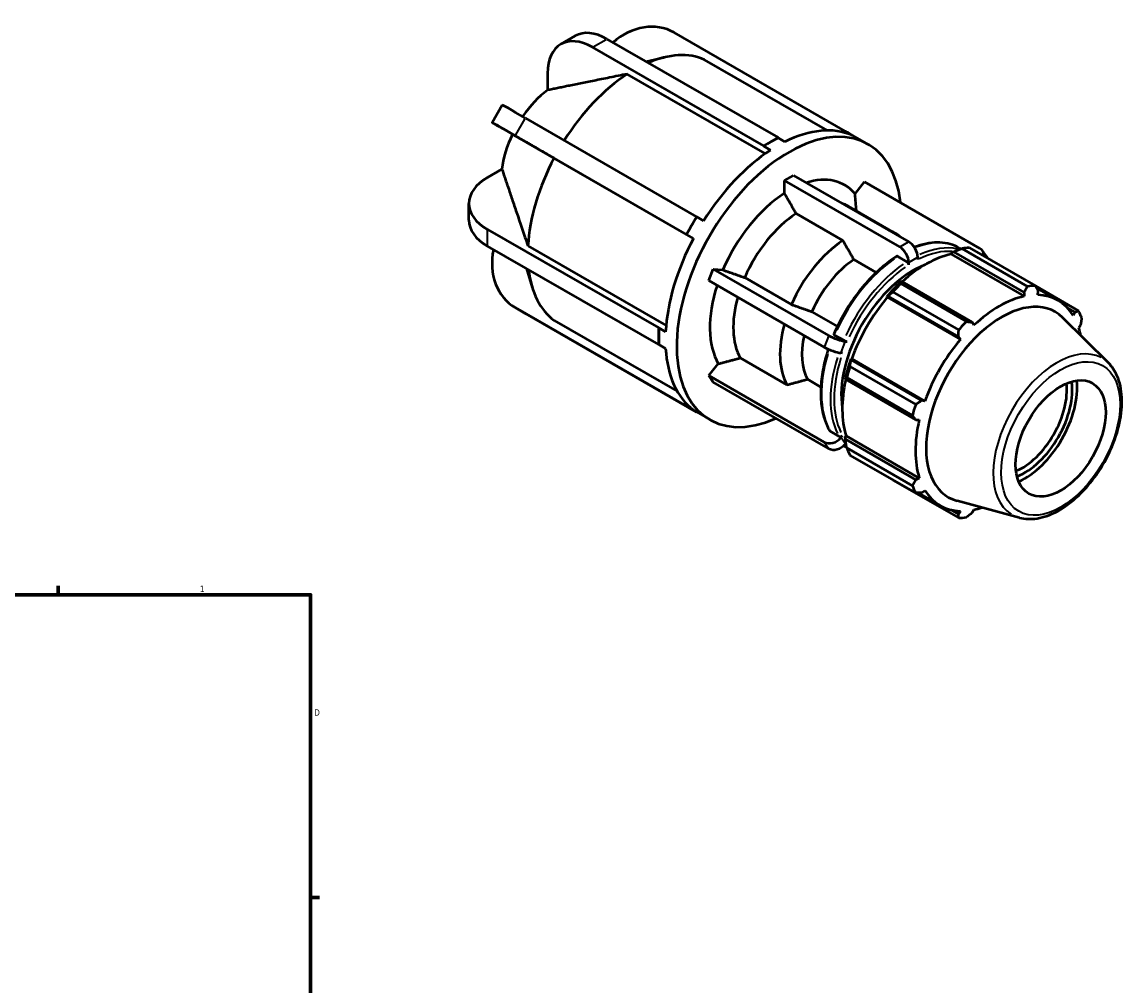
# Model space of a CAD drawing. Header units: inches. Extents: x 0.1 to 45.6, y -12 to 29.5.
# Tile 7 of 7: x 29.2 to 45.6, y 15.2 to 29.5. Entities that reach past the tile are written whole.
import ezdxf

# ---------------------------------------------------------------- set-up
doc = ezdxf.new("R2010")
doc.units = ezdxf.units.IN
doc.header["$MEASUREMENT"] = 0
for name, color, linetype, lineweight in [('Border (ANSI)', 7, 'Continuous', 70), ('Visible (ANSI)', 7, 'Continuous', 50), ('Visible Narrow (ANSI)', 7, 'Continuous', 35)]:
    doc.layers.add(name, color=color, linetype=linetype, lineweight=lineweight)
doc.styles.add('Note Text (ANSI)', font='tahoma.ttf')

# ---------------------------------------------------------------- blocks, each defined once
blk = doc.blocks.new('Borders Default Border')
at = {"layer": 'Border (ANSI)'}
for p, q in [((29.75, 21), (29.75, 21.134)), ((33.5, 16.5), (33.634, 16.5))]:
    blk.add_line(p, q, dxfattribs=at)
at = {"layer": 'Border (ANSI)', "flags": 128}
blk.add_lwpolyline([(0.5, 1), (0.5, 21), (33.5, 21), (33.5, 1), (0.5, 1)], dxfattribs=at)
at = {"layer": 'Border (ANSI)', "color": 5, "true_color": 0x0000ff, "char_height": 0.0945, "attachment_point": 7, "style": 'Note Text (ANSI)'}
for s, insert in [('1', (31.854, 21.04)), ('D', (33.553, 19.203))]:
    blk.add_mtext(s, dxfattribs=dict(at, insert=insert))

msp = doc.modelspace()

# ---------------------------------------------------------------- linework, layer by layer
at = {"layer": 'Visible (ANSI)'}
for p, q in [((37.2191, 29.1805), (37.4329, 29.3036)), ((37.904, 29.2573), (40.4485, 27.7921)), ((41.446, 27.8888), (38.9015, 29.354)), ((40.2346, 27.6689), (37.6902, 29.1342)), ((38.4861, 28.9221), (38.7643, 28.9867)), ((41.1817, 27.8989), (39.3553, 28.9506)), ((37.0227, 28.7468), (37.0227, 28.4977)), ((40.2576, 27.555), (38.2055, 28.7368)), ((36.196, 28.0183), (36.3472, 28.2801)), ((36.6927, 28.0821), (39.2372, 26.6168)), ((36.346, 27.9306), (36.4983, 27.8422)), ((41.4435, 27.8846), (41.446, 27.8888)), ((41.446, 27.8888), (41.5204, 27.8456)), ((39.086, 26.3549), (36.5415, 27.8202)), ((40.2346, 27.6689), (40.3416, 27.7305)), ((40.3416, 27.7305), (40.4485, 27.7921)), ((40.4485, 27.7921), (40.4485, 27.7881)), ((40.4485, 27.7881), (40.5486, 27.7304)), ((41.5437, 27.8269), (41.4435, 27.8846)), ((41.5193, 27.8462), (41.7863, 27.6925)), ((40.2346, 27.665), (40.2346, 27.6689)), ((40.3348, 27.6073), (40.2346, 27.665)), ((39.1884, 26.2956), (37.1184, 27.4877)), ((36.3438, 27.3218), (36.1283, 27.1977)), ((40.5417, 27.154), (40.6754, 27.231)), ((40.6754, 27.231), (42.3889, 26.2442)), ((42.2552, 26.1673), (40.5417, 27.154)), ((40.5417, 26.9654), (40.5417, 27.154)), ((41.5913, 26.9584), (41.7325, 27.1341)), ((43.446, 26.1473), (41.7325, 27.1341)), ((35.8518, 26.5661), (35.8518, 26.8133)), ((41.4891, 26.7742), (42.1835, 26.3744)), ((39.1616, 26.4859), (39.2372, 26.6168)), ((39.2372, 26.6168), (39.2396, 26.6154)), ((39.2396, 26.6154), (39.3397, 26.5577)), ((41.41, 26.2639), (40.7157, 26.6637)), ((36.1283, 26.429), (38.6728, 24.9637)), ((39.086, 26.3549), (39.1616, 26.4859)), ((39.0884, 26.3535), (39.086, 26.3549)), ((39.1885, 26.2958), (39.0884, 26.3535)), ((38.6728, 24.7165), (36.1283, 26.1817)), ((36.7307, 26.1823), (38.783, 25.0005)), ((43.0214, 26.0782), (43.0561, 26.0969)), ((43.0561, 26.0969), (44.104, 25.4934)), ((43.1434, 26.1505), (43.1636, 26.1388)), ((44.1534, 25.5811), (43.1763, 26.1437)), ((43.293, 26.155), (44.2701, 25.5924)), ((43.5519, 26.0166), (43.4851, 26.1119)), ((41.9067, 25.7893), (41.5727, 25.9816)), ((42.3621, 25.9491), (42.2277, 26.0264)), ((42.3889, 25.9026), (42.3889, 25.9358)), ((42.5225, 26.0127), (42.5225, 25.9796)), ((43.0174, 26.0611), (43.0214, 26.0782)), ((43.0174, 26.0611), (44.105, 25.4348)), ((36.7082, 25.8478), (36.7946, 25.5663)), ((39.4178, 25.6673), (39.4846, 25.8396)), ((39.4846, 25.8396), (41.1981, 24.8528)), ((39.4846, 25.8396), (39.6259, 25.8266)), ((41.1313, 24.6805), (39.4178, 25.6673)), ((39.9507, 25.7126), (40.6451, 25.3128)), ((42.2845, 25.6526), (42.2659, 25.6431)), ((42.2713, 25.6225), (43.2483, 25.0599)), ((43.3324, 25.0491), (42.2845, 25.6526)), ((42.0635, 25.4297), (42.0779, 25.4346)), ((42.0697, 25.4196), (42.0635, 25.4297)), ((42.0779, 25.4346), (43.1258, 24.8312)), ((43.1317, 24.9368), (42.1546, 25.4995)), ((44.104, 25.4934), (44.105, 25.4348)), ((44.91, 25.221), (44.2722, 25.5883)), ((44.2886, 25.5564), (44.6084, 25.3723)), ((44.3052, 25.4542), (44.3106, 25.5135)), ((36.6909, 25.1797), (36.5397, 25.2674)), ((36.5415, 25.2664), (39.086, 23.8011)), ((42.0697, 25.4196), (43.1574, 24.7932)), ((39.2372, 23.7134), (36.6927, 25.1786)), ((40.949, 25.2061), (41.3293, 24.9871)), ((45.3561, 24.4438), (44.6738, 25.119)), ((44.7517, 25.257), (44.8562, 25.1968)), ((44.8562, 25.1968), (44.8337, 25.1475)), ((37.1184, 25.0762), (38.9483, 24.0225)), ((38.6728, 24.9637), (38.6762, 24.9657)), ((38.6728, 24.8401), (38.6728, 24.9637)), ((38.6762, 24.9657), (38.7763, 24.908)), ((43.3575, 25.0043), (43.3324, 25.0491)), ((44.9166, 24.9638), (44.9418, 25.0072)), ((38.6728, 24.7165), (38.6728, 24.8401)), ((41.2879, 24.8579), (41.4223, 24.7805)), ((43.1258, 24.8312), (43.1574, 24.7932)), ((38.6762, 24.7185), (38.6728, 24.7165)), ((38.7763, 24.6608), (38.6762, 24.7185)), ((41.4475, 24.7652), (41.4723, 24.763)), ((39.8839, 24.5191), (40.5782, 24.1192)), ((41.4055, 24.5907), (41.3806, 24.593)), ((41.5323, 24.4896), (41.5293, 24.5044)), ((41.5293, 24.5044), (41.5412, 24.5041)), ((42.5802, 23.8862), (41.5323, 24.4896)), ((41.5412, 24.5041), (42.6288, 23.8777)), ((39.4178, 24.2559), (39.559, 24.4316)), ((41.5146, 24.391), (42.4917, 23.8284)), ((39.4178, 24.2559), (41.1313, 23.2692)), ((39.4846, 24.1606), (39.4178, 24.2559)), ((41.1981, 23.1738), (39.4846, 24.1606)), ((40.8822, 24.2012), (41.0829, 24.0856)), ((41.4455, 24.2222), (41.4467, 24.2014)), ((41.4467, 24.2014), (42.4946, 23.598)), ((42.4434, 23.6656), (41.4663, 24.2283)), ((39.086, 23.8011), (39.0884, 23.8053)), ((39.1616, 23.7573), (39.086, 23.8011)), ((39.0884, 23.8053), (39.1885, 23.7477)), ((42.6288, 23.8777), (42.5802, 23.8862)), ((39.2372, 23.7134), (39.1616, 23.7573)), ((39.1638, 23.7559), (39.4308, 23.6022)), ((39.2373, 23.7136), (39.2372, 23.7134)), ((42.4946, 23.598), (42.5459, 23.5986)), ((41.2211, 23.4309), (41.3555, 23.3535)), ((41.3806, 23.3361), (41.4055, 23.367)), ((41.4455, 23.3487), (41.4583, 23.3607)), ((41.4467, 23.3093), (41.4455, 23.3487)), ((42.4946, 22.7059), (41.4467, 23.3093)), ((41.4583, 23.3607), (42.5459, 22.7344)), ((41.4457, 23.2024), (41.4648, 23.1914)), ((41.4555, 23.2508), (41.4475, 23.2408)), ((41.4663, 23.1819), (42.4434, 22.6192)), ((42.4917, 22.5122), (41.5146, 23.0748)), ((42.1546, 22.7034), (43.1317, 22.1408)), ((42.5459, 22.7344), (42.4946, 22.7059)), ((42.5278, 22.5138), (42.8541, 22.3259)), ((42.5802, 22.5163), (42.6288, 22.5507)), ((44.0325, 22.1452), (43.106, 22.3965)), ((43.1258, 22.1997), (43.0187, 22.2613)), ((43.1574, 22.2439), (43.1258, 22.1997)), ((43.3324, 22.2197), (43.3575, 22.2634))]:
    msp.add_line(p, q, dxfattribs=at)
for centre, major_axis, ratio, start_param, end_param in [((37.904, 28.4855), (-0.4711, 0.8181), 0.5780931, 5.4997209, 6.2831853), ((38.4295, 28.5365), (0.4738, 0.8165), 0.8159693, 0.0027294, 1.1794948), ((37.6902, 28.3624), (-0.4711, 0.8181), 0.5780931, 5.4997209, 7.0705172), ((38.3124, 26.9696), (1.1188, 1.9429), 0.5780931, 0.0655573, 0.6544946), ((38.3124, 26.9696), (-1.1188, -1.9429), 0.5780931, 3.9925481, 4.6428578), ((37.1296, 27.6507), (-0.5597, -0.9719), 0.5780931, 4.0602825, 4.5730596), ((37.1647, 27.8081), (-0.8175, 0.472), 0.0015778, 5.3287797, 6.2831853), ((37.0135, 27.5463), (-0.8175, 0.472), 0.0015778, 5.3287797, 6.899576), ((40.6086, 25.6473), (1.1777, 2.0451), 0.5780931, 5.6128212, 10.0951421), ((40.4417, 25.7434), (1.1777, 2.0451), 0.5780931, 0.062178, 0.7193527), ((37.1296, 27.6507), (-0.5597, -0.9719), 0.5780931, 4.8456806, 5.3606281), ((40.3416, 25.8011), (-1.1777, -2.0451), 0.5780931, 3.9250571, 3.9891688), ((40.3416, 25.8011), (-1.1777, -2.0451), 0.5780931, 3.8609454, 3.9250571), ((40.3416, 25.8011), (1.1777, 2.0451), 0.5780931, 0, 0.062178), ((40.4417, 25.7434), (-1.1777, -2.0451), 0.5780931, 3.9891688, 4.6463436), ((38.3124, 26.9696), (-1.1188, -1.9429), 0.5780931, 4.7779463, 5.4283624), ((36.7958, 26.8133), (-0.944, 0), 0.5758617, 5.4977871, 7.0685835), ((40.6086, 25.6473), (0.8294, 1.4403), 0.5780931, 6.0763421, 6.8459342), ((40.6086, 25.6473), (-0.8294, -1.4403), 0.5780931, 3.981947, 4.9153648), ((40.7825, 25.5471), (0.7066, 1.2271), 0.5780931, 0, 0.1206542), ((40.3416, 25.8011), (-1.1777, -2.0451), 0.5780931, 4.6463436, 4.7104553), ((40.7825, 25.5471), (-0.7066, -1.2271), 0.5780931, 3.991844, 4.9054677), ((36.7958, 26.5661), (-0.944, 0), 0.5758617, 0, 0.7853982), ((40.3416, 25.8011), (-1.1777, -2.0451), 0.5780931, 4.7104553, 4.774567), ((41.4768, 25.1473), (0.7066, 1.2271), 0.5780931, 6.1625311, 6.4038395), ((40.4417, 25.7434), (-1.1777, -2.0451), 0.5780931, 4.774567, 5.4317417), ((41.4768, 25.1473), (-0.7066, -1.2271), 0.5780931, 3.991844, 4.9054677), ((37.0135, 26.0839), (-0.4738, -0.8165), 0.8159693, 5.1028985, 6.2859147), ((42.2552, 26.0127), (0.0943, -0.1638), 0.5780931, 0.7873319, 2.3581282), ((42.3889, 26.0897), (-0.0943, 0.1638), 0.5780931, 3.9289245, 5.4997209), ((42.7238, 24.4292), (0.9432, 1.6378), 0.5780931, 0.3435016, 0.4380292), ((43.3303, 26.0034), (0.1548, 0.1085), 0.7877574, 5.7311981, 6.6357656), ((41.6395, 25.0536), (-0.5918, -1.0277), 0.5780931, 4.0048267, 4.8924851), ((42.6436, 24.4754), (0.8771, 1.5232), 0.5780931, 0.4780318, 1.0719493), ((43.3971, 25.9081), (0.1548, 0.1085), 0.7877574, 6.1580521, 6.2831853), ((38.3124, 26.9696), (-1.1188, -1.9429), 0.5780931, 5.6242776, 6.2137606), ((42.4557, 24.5836), (-0.7545, -1.3103), 0.5780931, 3.7654858, 5.6592921), ((40.6086, 25.6473), (-0.8294, -1.4403), 0.5780931, 5.0669198, 5.9625623), ((42.6436, 24.4754), (-0.8866, -1.5396), 0.5780931, 4.2304897, 4.4050227), ((42.7238, 24.4292), (0.9432, 1.6378), 0.5780931, 1.1288997, 1.2234273), ((43.7009, 23.8666), (0.9432, 1.6378), 0.5780931, 0.3435016, 0.4380292), ((43.7313, 23.8491), (-0.8771, -1.5232), 0.5780931, 3.6196245, 4.2304897), ((43.7313, 23.8491), (0.8771, 1.5232), 0.5780931, 5.975819, 6.5866842), ((40.7825, 25.5471), (-0.7066, -1.2271), 0.5780931, 5.1320605, 5.9526653), ((42.6436, 24.4754), (0.8771, 1.5232), 0.5780931, 1.26343, 1.8742952), ((43.77, 23.8267), (0.7929, 1.377), 0.5780931, 6.1320197, 9.5759436), ((37.1647, 25.9962), (-0.4738, -0.8165), 0.8159693, 0, 0.0027294), ((43.7009, 23.8666), (0.9432, 1.6378), 0.5780931, 5.8412887, 5.9358163), ((40.3416, 25.8011), (-1.1777, -2.0451), 0.5780931, 5.4317417, 5.4958534), ((41.4768, 25.1473), (-0.7066, -1.2271), 0.5780931, 5.1320605, 5.9526653), ((43.7009, 23.8666), (-0.9432, -1.6378), 0.5780931, 4.2704924, 4.36502), ((43.7313, 23.8491), (0.8771, 1.5232), 0.5780931, 5.7060136, 5.8012861), ((40.3416, 25.8011), (-1.1777, -2.0451), 0.5780931, 5.4958534, 5.5599651), ((41.6395, 25.0536), (-0.5918, -1.0277), 0.5780931, 5.2204818, 5.9396827), ((41.3138, 24.8422), (-0.1762, 0.0683), 0.2096643, 0.938208, 2.5090043), ((43.7313, 23.8491), (-0.8771, -1.5232), 0.5780931, 4.4050227, 5.0158879), ((40.4417, 25.7434), (-1.1777, -2.0451), 0.5780931, 5.5599651, 6.2171399), ((41.247, 24.6699), (0.1762, -0.0683), 0.2096643, 4.0798006, 5.650597), ((42.6436, 24.4754), (-0.8866, -1.5396), 0.5780931, 5.0158879, 5.1904208), ((42.7238, 24.4292), (0.9432, 1.6378), 0.5780931, 1.9142979, 2.0088255), ((42.6436, 24.4754), (0.8771, 1.5232), 0.5780931, 2.0656152, 2.6596934), ((44.0691, 23.6545), (-0.4725, -0.8205), 0.5780931, 0.6538981, 2.4876946), ((44.1092, 23.6314), (0.5009, 0.8698), 0.5780931, 3.7669844, 5.6577936), ((44.1092, 23.6314), (0.553, 0.9604), 0.5780931, 3.8143552, 5.6104227), ((40.3416, 25.8011), (-1.1777, -2.0451), 0.5780931, 6.2171399, 6.2812516), ((43.7009, 23.8666), (-0.9432, -1.6378), 0.5780931, 5.0558906, 5.1504181), ((40.3416, 25.8011), (-1.1777, -2.0451), 0.5780931, 6.2812516, 6.2831853), ((43.7313, 23.8491), (-0.8771, -1.5232), 0.5780931, 5.1904208, 5.8012861), ((41.247, 23.4131), (-0.1548, -0.1085), 0.7877574, 0.3525803, 1.9233766), ((41.3138, 23.3177), (-0.1548, -0.1085), 0.7877574, 0.3525803, 1.9233766), ((42.7238, 24.4292), (-0.9432, -1.6378), 0.5780931, 5.8412887, 5.9358163), ((43.7009, 23.8666), (-0.9432, -1.6378), 0.5780931, 5.8412887, 5.9358163), ((43.7313, 23.8491), (-0.8771, -1.5232), 0.5780931, 5.975819, 6.5866842), ((43.7009, 23.8666), (-0.9432, -1.6378), 0.5780931, 0.3435016, 0.4380292), ((43.7313, 23.8491), (0.8771, 1.5232), 0.5780931, 3.6196245, 3.7187644)]:
    msp.add_ellipse(centre, major_axis=major_axis, ratio=ratio, start_param=start_param, end_param=end_param, dxfattribs=at)
msp.add_ellipse((44.6461, 23.3222), major_axis=(0.4725, 0.8205), ratio=0.5780931, dxfattribs=at)
for points, weights in [([(38.2055, 28.7368), (37.4153, 28.5785), (37.0227, 28.4977)], [1, 1.06118227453, 1]), ([(37.1184, 27.4877), (36.7033, 27.7251), (36.4983, 27.8422)], [1, 1.06118227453, 1]), ([(36.3438, 27.3218), (36.471, 26.9429), (36.7307, 26.1823)], [1, 1.06118227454, 1]), ([(40.7157, 26.6637), (40.6357, 26.8025), (40.5417, 26.9654)], [1, 1.00322143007, 1]), ([(41.6116, 26.7037), (41.6022, 26.8221), (41.5913, 26.9584)], [1.00069716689, 1.00282375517, 1]), ([(41.5727, 25.9816), (41.4986, 26.1102), (41.41, 26.2639)], [1, 1.0039539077, 1]), ([(43.0561, 26.0969), (43.1145, 26.1201), (43.1763, 26.1437)], [1.00542036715, 1.01033762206, 1.01445012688]), ([(39.6259, 25.8266), (39.8013, 25.765), (39.9507, 25.7126)], [1, 1.00322143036, 1]), ([(42.2713, 25.6225), (42.2775, 25.6381), (42.2845, 25.6526)], [1.01445012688, 1.01033762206, 1.00542036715]), ([(44.2701, 25.5924), (44.2909, 25.552), (44.3106, 25.5135)], [1, 1.00188514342, 1.00295443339]), ([(42.0779, 25.4346), (42.115, 25.4667), (42.1546, 25.4995)], [1.00542036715, 1.01033762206, 1.01445012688]), ([(44.104, 25.4934), (44.1284, 25.5363), (44.1534, 25.5811)], [1.00295443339, 1.00188514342, 1]), ([(40.6451, 25.3128), (40.8105, 25.2547), (40.949, 25.2061)], [1, 1.00395390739, 1]), ([(44.8562, 25.1968), (44.8828, 25.2086), (44.91, 25.221)], [1.00295443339, 1.00188514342, 1]), ([(44.9584, 25.1139), (44.9501, 25.0594), (44.9418, 25.0072)], [1, 1.00188514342, 1.00295443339]), ([(43.1258, 24.8312), (43.1289, 24.8828), (43.1317, 24.9368)], [1.00295443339, 1.00188514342, 1]), ([(43.2483, 25.0599), (43.2914, 25.0543), (43.3324, 25.0491)], [1, 1.00188514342, 1.00295443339]), ([(39.559, 24.4316), (39.7345, 24.4788), (39.8839, 24.5191)], [1, 1.00322143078, 1]), ([(41.5146, 24.391), (41.5231, 24.4416), (41.5323, 24.4896)], [1.01445012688, 1.01033762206, 1.00542036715]), ([(40.5782, 24.1192), (40.7437, 24.1638), (40.8822, 24.2012)], [1, 1.00395390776, 1]), ([(41.4467, 24.2014), (41.4558, 24.2149), (41.4663, 24.2283)], [1.00542036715, 1.01033762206, 1.01445012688]), ([(42.4917, 23.8284), (42.537, 23.8578), (42.5802, 23.8862)], [1, 1.00188514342, 1.00295443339]), ([(42.4946, 23.598), (42.4697, 23.631), (42.4434, 23.6656)], [1.00295443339, 1.00188514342, 1]), ([(41.4663, 23.1819), (41.4558, 23.2472), (41.4467, 23.3093)], [1.01445012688, 1.01033762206, 1.00542036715]), ([(42.1546, 22.7034), (42.1526, 22.706), (42.1506, 22.7086)], [1.01445012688, 1.0142417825, 1.01403137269]), ([(42.4434, 22.6192), (42.4697, 22.6634), (42.4946, 22.7059)], [1, 1.00188514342, 1.00295443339]), ([(42.5802, 22.5163), (42.537, 22.5142), (42.4917, 22.5122)], [1.00295443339, 1.00188514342, 1]), ([(43.1317, 22.1408), (43.1289, 22.1707), (43.1258, 22.1997)], [1, 1.00188514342, 1.00295443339]), ([(43.3324, 22.2197), (43.2914, 22.1865), (43.2483, 22.1521)], [1.00295443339, 1.00188514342, 1])]:
    msp.add_rational_spline(points, weights, degree=2, dxfattribs=at)
for points, knots in [([(43.1434, 26.1505), (43.1003, 26.1753), (43.054, 26.1947), (42.9564, 26.2222), (42.9052, 26.2302), (42.7993, 26.2349), (42.7445, 26.2316), (42.6326, 26.2139), (42.5754, 26.1996), (42.5024, 26.1748), (42.4871, 26.1692), (42.4717, 26.1633)], [5.49972085, 5.49972085, 5.49972085, 5.49972085, 5.64522938, 5.64522938, 5.7907379, 5.7907379, 5.93624643, 5.93624643, 6.08175496, 6.08175496, 6.12024861, 6.12024861, 6.12024861, 6.12024861]), ([(42.2083, 26.028), (42.1335, 25.98), (42.0593, 25.9243), (41.9145, 25.7994), (41.8438, 25.7302), (41.7086, 25.5806), (41.6439, 25.5002), (41.5227, 25.3309), (41.4662, 25.2421), (41.3631, 25.0591), (41.3166, 24.9648), (41.2759, 24.8695)], [0.05597156, 0.05597156, 0.05597156, 0.05597156, 0.24299643, 0.24299643, 0.43002129, 0.43002129, 0.61704615, 0.61704615, 0.80407101, 0.80407101, 0.99109587, 0.99109587, 0.99109587, 0.99109587]), ([(42.2277, 26.0264), (42.2244, 26.0283), (42.2206, 26.0297), (42.2144, 26.0303), (42.2112, 26.0296), (42.2087, 26.0282), (42.2085, 26.0281), (42.2084, 26.028)], [0, 0, 0, 0, 0.035599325, 0.035599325, 0.071226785, 0.071226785, 0.073601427, 0.073601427, 0.073601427, 0.073601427]), ([(42.3889, 25.9026), (42.3889, 25.9065), (42.3881, 25.9114), (42.3856, 25.9199), (42.3834, 25.925), (42.3787, 25.9331), (42.3754, 25.9376), (42.3693, 25.944), (42.3654, 25.9472), (42.3621, 25.9491)], [-0.14258171, -0.14258171, -0.14258171, -0.14258171, -0.10688912, -0.10688912, -0.07122679, -0.07122679, -0.03559933, -0.03559933, 0, 0, 0, 0]), ([(41.2759, 24.8695), (41.2757, 24.8691), (41.2757, 24.8686), (41.2761, 24.867), (41.2775, 24.8653), (41.2814, 24.862), (41.2846, 24.8598), (41.2879, 24.8579)], [-0.085791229, -0.085791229, -0.085791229, -0.085791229, -0.071226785, -0.071226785, -0.035599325, -0.035599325, 0, 0, 0, 0]), ([(41.4223, 24.7805), (41.4256, 24.7786), (41.4302, 24.7763), (41.4385, 24.7726), (41.4437, 24.7705), (41.4524, 24.7675), (41.4575, 24.7659), (41.4653, 24.764), (41.4694, 24.7632), (41.4723, 24.763)], [0, 0, 0, 0, 0.03559933, 0.03559933, 0.07122679, 0.07122679, 0.10688912, 0.10688912, 0.14258171, 0.14258171, 0.14258171, 0.14258171]), ([(41.1929, 24.6495), (41.1666, 24.5693), (41.1447, 24.4891), (41.1069, 24.3153), (41.0929, 24.222), (41.0789, 24.0416), (41.0789, 23.9544), (41.093, 23.789), (41.1072, 23.7107), (41.1494, 23.5659), (41.1775, 23.4992), (41.2123, 23.4396)], [1.13416547, 1.13416547, 1.13416547, 1.13416547, 1.29036869, 1.29036869, 1.47745263, 1.47745263, 1.66453657, 1.66453657, 1.85162051, 1.85162051, 2.03870445, 2.03870445, 2.03870445, 2.03870445]), ([(44.0325, 22.1452), (44.1156, 22.1227), (44.2054, 22.1198), (44.3977, 22.151), (44.5007, 22.1886), (44.708, 22.3019), (44.8121, 22.3792), (45.0084, 22.5639), (45.1004, 22.6713), (45.2637, 22.905), (45.3349, 23.0312), (45.4501, 23.2904), (45.494, 23.4233), (45.5497, 23.6841), (45.5614, 23.8118), (45.5495, 24.0497), (45.5258, 24.1601), (45.4515, 24.3279), (45.4088, 24.3916), (45.3561, 24.4438)], [2.5092938, 2.5092938, 2.5092938, 2.5092938, 2.7980291, 2.7980291, 3.1162465, 3.1162465, 3.447868, 3.447868, 3.7788264, 3.7788264, 4.1081571, 4.1081571, 4.4375704, 4.4375704, 4.7687038, 4.7687038, 5.100029, 5.100029, 5.3485553, 5.3485553, 5.3485553, 5.3485553]), ([(41.2123, 23.4396), (41.2124, 23.4394), (41.2125, 23.4392), (41.2146, 23.4359), (41.2178, 23.4328), (41.2211, 23.4309)], [-0.037953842, -0.037953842, -0.037953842, -0.037953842, -0.035599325, -0.035599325, 0, 0, 0, 0]), ([(41.3555, 23.3535), (41.3588, 23.3516), (41.3633, 23.3502), (41.3716, 23.3494), (41.3768, 23.3499), (41.3856, 23.3523), (41.3906, 23.3546), (41.3985, 23.3597), (41.4026, 23.3634), (41.4055, 23.367)], [0, 0, 0, 0, 0.03559933, 0.03559933, 0.07122679, 0.07122679, 0.10688912, 0.10688912, 0.14258171, 0.14258171, 0.14258171, 0.14258171])]:
    msp.add_open_spline(points, degree=3, knots=knots, dxfattribs=at)
msp.add_open_spline([(41.4238, 23.2156), (41.431, 23.211), (41.4383, 23.2066), (41.4457, 23.2024)], degree=3, dxfattribs=at)
at = {"layer": 'Visible Narrow (ANSI)'}
for p, q in [((37.7009, 29.1403), (37.8933, 29.2511)), ((36.5491, 27.8333), (36.6851, 28.069)), ((36.1283, 26.1941), (36.1283, 26.4166)), ((42.3822, 26.2404), (42.2619, 26.1711)), ((42.3956, 25.9396), (42.5158, 26.0089)), ((36.6851, 25.183), (36.5491, 25.262)), ((41.1947, 24.8442), (41.1346, 24.6891)), ((41.384, 24.6016), (41.4441, 24.7566)), ((41.4441, 23.2456), (41.384, 23.3314)), ((41.1346, 23.2644), (41.1947, 23.1786))]:
    msp.add_line(p, q, dxfattribs=at)
for centre, major_axis, start_param, end_param in [((42.2946, 24.6764), (0.8489, 1.4741), 0.0315791, 0.6000027), ((42.4557, 24.5836), (0.83, 1.4412), 0.2686055, 0.7025075), ((42.4289, 24.599), (0.8489, 1.4741), 0.1782019, 0.6791759), ((42.2946, 24.6764), (0.8489, 1.4741), 0.8858501, 1.7282764), ((42.4289, 24.599), (-0.8489, -1.4741), 4.0274427, 4.869869), ((42.4557, 24.5836), (0.83, 1.4412), 0.8869905, 1.7271359), ((44.5931, 23.3528), (0.6695, 1.1625), 0.0210306, 3.1205621), ((42.2946, 24.6764), (-0.8489, -1.4741), 5.1004028, 5.9184225), ((42.4289, 24.599), (-0.8489, -1.4741), 5.0813707, 5.9174208), ((42.4557, 24.5836), (-0.83, -1.4412), 5.0757807, 5.9159261), ((42.2946, 24.6764), (-0.8489, -1.4741), 6.2585032, 6.2818863), ((42.4289, 24.599), (-0.8489, -1.4741), 6.1066262, 6.129929)]:
    msp.add_ellipse(centre, major_axis=major_axis, ratio=0.5780931, start_param=start_param, end_param=end_param, dxfattribs=at)
msp.add_ellipse((44.6461, 23.3222), major_axis=(-0.6232, -1.0823), ratio=0.5780931, dxfattribs=at)

# ---------------------------------------------------------------- block references
msp.add_blockref('Borders Default Border', (0, 0))

doc.saveas('drawing.dxf')
